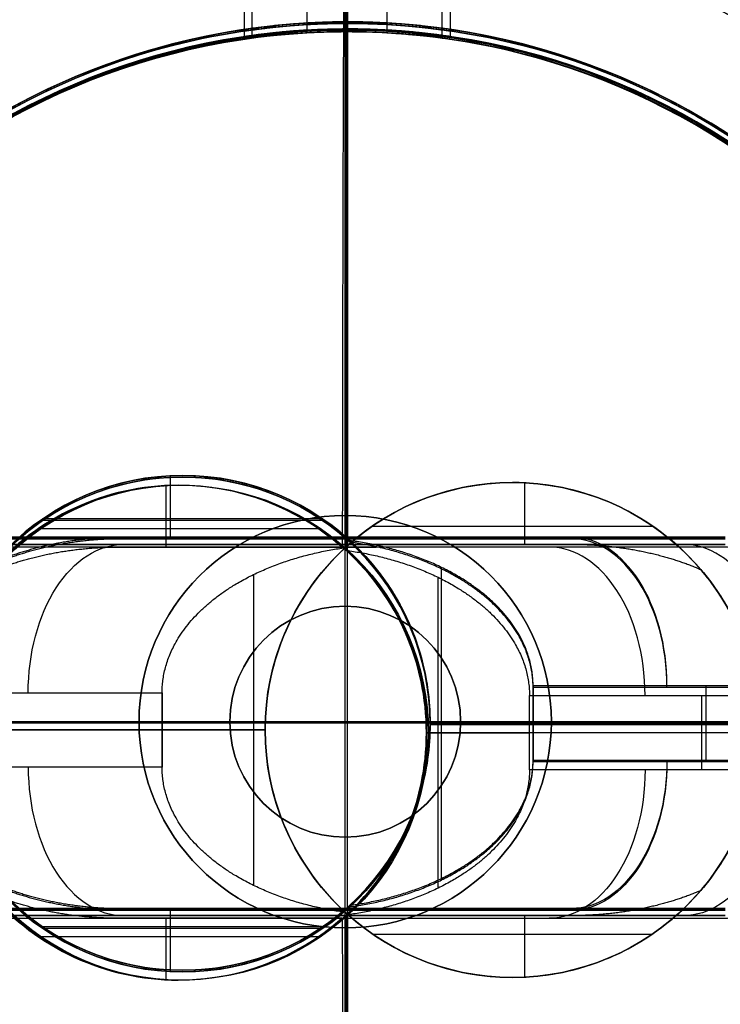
# Model space of a CAD drawing. Header units: millimetres. Extents: x -1634.7 to -1601, y -14.7 to 14.7.
# Tile 4 of 6: x -1621.8 to -1613.3, y -3.3 to 8.6. Entities that reach past the tile are written whole.
import ezdxf

# ---------------------------------------------------------------- set-up
doc = ezdxf.new("R2010")
doc.units = ezdxf.units.MM
for name, color, linetype in [('CABLE', 7, 'Continuous'), ('Capa 01', 7, 'Continuous'), ('Layer 01', 7, 'Continuous'), ('LUZ', 7, 'Continuous'), ('METAL NEGRO', 7, 'Continuous')]:
    doc.layers.add(name, color=color, linetype=linetype)

# ---------------------------------------------------------------- blocks, each defined once
blk = doc.blocks.new('Block 09')
at = {"layer": 'Layer 01'}
for p, q in [((-4434.247, 251.166, 2653.071), (-4434.247, 253.966, 2653.071)), ((-4434.247, 251.166, 2947.258), (-4434.247, 253.966, 2947.258)), ((-4432.847, 252.566, 2653.071), (-4435.647, 252.566, 2653.071)), ((-4435.647, 252.566, 2947.258), (-4432.847, 252.566, 2947.258)), ((-4435.647, 252.566, 2947.258), (-4435.647, 252.566, 2653.071)), ((-4432.847, 252.566, 2947.258), (-4432.847, 252.566, 2653.071))]:
    blk.add_line(p, q, dxfattribs=at)
at = {"layer": 'Layer 01', "extrusion": (0, 0, -1)}
for centre, start, end in [((4434.247, 252.566, -2653.071), 270, 90), ((4434.247, 252.566, -2947.258), 270, 90), ((4434.247, 252.566, -2800.165), 270, 90), ((4434.247, 252.566, -2947.258), 90, 270), ((4434.247, 252.566, -2800.165), 90, 270), ((4434.247, 252.566, -2653.071), 90, 270)]:
    blk.add_arc(centre, 1.4, start, end, dxfattribs=at)
at = {"layer": 'Layer 01'}
for centre, start, end in [((-4434.247, 252.566, 2947.258), 90, 270), ((-4434.247, 252.566, 2653.071), 90, 270), ((-4434.247, 252.566, 2653.071), 270, 90), ((-4434.247, 252.566, 2947.258), 270, 90)]:
    blk.add_arc(centre, 1.4, start, end, dxfattribs=at)
for points in [[(-4434.247, 253.966, 2653.071), (-4434.247, 253.966, 2751.134), (-4434.247, 253.966, 2849.196), (-4434.247, 253.966, 2947.258)], [(-4434.247, 253.966, 2947.258), (-4434.247, 253.966, 2849.196), (-4434.247, 253.966, 2751.134), (-4434.247, 253.966, 2653.071)], [(-4434.247, 251.166, 2947.258), (-4434.247, 251.166, 2849.196), (-4434.247, 251.166, 2751.134), (-4434.247, 251.166, 2653.071)], [(-4434.247, 251.166, 2653.071), (-4434.247, 251.166, 2751.134), (-4434.247, 251.166, 2849.196), (-4434.247, 251.166, 2947.258)]]:
    blk.add_open_spline(points, degree=3, dxfattribs=at)
blk = doc.blocks.new('Block 11')
at = {"layer": 'Layer 01'}
for p, q in [((-4435.468, 260.94, 2649.758), (-4435.468, 263.965, 2649.758)), ((-4434.218, 261.033, 2647.258), (-4434.218, 264.033, 2647.258)), ((-4432.968, 260.94, 2649.758), (-4432.968, 263.965, 2649.758)), ((-4434.218, 254.769, 2652.508), (-4434.218, 261.033, 2652.508)), ((-4436.367, 254.783, 2661.258), (-4436.367, 255.529, 2661.258)), ((-4434.52, 255.006, 2661.258), (-4437.916, 255.006, 2661.258)), ((-4438.799, 254.783, 2662.814), (-4437.563, 254.783, 2661.777)), ((-4437.714, 254.783, 2661.903), (-4430.722, 254.783, 2661.903)), ((-4434.218, 254.783, 2663.786), (-4434.218, 254.783, 2658.97)), ((-4433.08, 250.647, 2658.508), (-4433.08, 254.418, 2658.508)), ((-4429.869, 252.083, 2660.269), (-4429.869, 252.983, 2660.269)), ((-4433.218, 252.533, 2658.508), (-4433.218, 252.533, 2652.508)), ((-4425.718, 252.533, 2652.508), (-4433.218, 252.533, 2652.508)), ((-4433.218, 252.533, 2658.508), (-4431.968, 252.533, 2658.508)), ((-4431.968, 252.533, 2658.508), (-4427.77, 252.533, 2662.031)), ((-4437.714, 250.283, 2661.903), (-4430.722, 250.283, 2661.903)), ((-4436.367, 249.536, 2661.258), (-4436.367, 250.283, 2661.258)), ((-4434.218, 244.033, 2652.508), (-4434.218, 250.297, 2652.508)), ((-4434.218, 250.283, 2658.97), (-4434.218, 250.283, 2663.786)), ((-4434.52, 250.059, 2661.258), (-4437.916, 250.059, 2661.258))]:
    blk.add_line(p, q, dxfattribs=at)
for centre, radius, start, end in [((-4434.218, 252.533, 2647.258), 11.5, 90, 270), ((-4434.218, 252.533, 2652.508), 11.5, 90, 180), ((-4434.218, 252.533, 2649.883), 11.5, 96.2088, 263.7912), ((-4434.218, 252.533, 2652.508), 11.5, 360, 90), ((-4434.218, 252.533, 2647.258), 11.5, 270, 90), ((-4434.218, 252.533, 2649.883), 11.5, 276.2083, 83.7914), ((-4434.218, 252.533, 2647.258), 8.5, 90, 270), ((-4434.218, 252.533, 2647.258), 8.5, 90, 270), ((-4434.218, 252.533, 2647.258), 8.5, 270, 90), ((-4434.218, 252.533, 2647.258), 8.5, 270, 90), ((-4434.218, 252.533, 2649.883), 8.5, 98.4136, 261.5868), ((-4434.218, 252.533, 2649.883), 8.5, 278.4139, 81.5861), ((-4436.218, 252.533, 2652.508), 3, 90, 270), ((-4436.218, 252.533, 2652.508), 3, 90, 270), ((-4436.218, 252.533, 2652.508), 3, 270, 90), ((-4436.218, 252.533, 2652.508), 3, 270, 90), ((-4434.218, 252.533, 2652.508), 11.5, 180, 270), ((-4434.218, 252.533, 2652.508), 11.5, 270, 0)]:
    blk.add_arc(centre, radius, start, end, dxfattribs=at)
at = {"layer": 'Layer 01', "extrusion": (0, 0, -1)}
for centre, radius, start, end in [((4434.218, 252.533, -2652.508), 11.5, 0, 90), ((4434.218, 252.533, -2647.258), 11.5, 270, 90), ((4434.218, 252.533, -2652.508), 11.5, 90, 180), ((4434.218, 252.533, -2647.258), 11.5, 90, 270), ((4434.218, 252.533, -2652.508), 8.5, 270, 90), ((4434.218, 252.533, -2652.508), 8.5, 270, 90), ((4434.218, 252.533, -2652.508), 8.5, 90, 270), ((4434.218, 252.533, -2652.508), 8.5, 90, 270), ((4436.218, 252.533, -2656.883), 3, 270, 90), ((4436.218, 252.533, -2661.258), 3, 40.4593, 90), ((4436.218, 252.533, -2661.258), 3, 40.4593, 90), ((4436.218, 252.533, -2661.258), 3, 90, 131.4096), ((4436.218, 252.533, -2656.883), 3, 90, 270), ((4436.218, 252.533, -2661.258), 3, 90, 131.4096), ((4436.218, 252.533, -2658.508), 3, 132.5155, 227.4845), ((4436.218, 252.533, -2658.508), 3, 132.5155, 227.4845), ((4434.218, 252.533, -2652.508), 11.5, 270, 360), ((4434.218, 252.533, -2652.508), 11.5, 180, 270), ((4436.218, 252.533, -2661.258), 3, 270, 319.5407), ((4436.218, 252.533, -2661.258), 3, 270, 319.5407), ((4436.218, 252.533, -2661.258), 3, 228.5904, 270), ((4436.218, 252.533, -2661.258), 3, 228.5904, 270)]:
    blk.add_arc(centre, radius, start, end, dxfattribs=at)
at = {"layer": 'Layer 01', "extrusion": (0.766044, 0, -0.642788)}
blk.add_arc((252.983, -813.371, -5111.285), 1.8, 270, 0, dxfattribs=at)
at = {"layer": 'Layer 01', "extrusion": (0, 1, 0)}
for centre in [(4434.218, 2652.508, 254.783), (4434.218, 2652.508, 250.283)]:
    blk.add_arc(centre, 11.278, 66.0348, 113.9652, dxfattribs=at)
at = {"layer": 'Layer 01', "extrusion": (0, -1, 0)}
for centre in [(-4434.218, 2652.508, -254.783), (-4434.218, 2652.508, -250.283)]:
    blk.add_arc(centre, 11.278, 66.0348, 113.9652, dxfattribs=at)
at = {"layer": 'Layer 01', "extrusion": (0.766044, 1.98952e-13, 0.642788)}
blk.add_arc((252.983, 4887.15, -1684.107), 1.8, 270, 360, dxfattribs=at)
at = {"layer": 'Layer 01', "extrusion": (-0.766044, 1.98952e-13, 0.642788)}
blk.add_arc((-252.083, -813.371, 5111.285), 1.8, 270, 0, dxfattribs=at)
at = {"layer": 'Layer 01', "extrusion": (-0.766044, 0, -0.642788)}
blk.add_arc((-252.083, 4887.15, 1684.107), 1.8, 270, 0, dxfattribs=at)
at = {"layer": 'Layer 01'}
for points, degree in [([(-4434.218, 264.033, 2651.008), (-4434.218, 261.033, 2651.008)], 1), ([(-4434.218, 261.033, 2648.508), (-4434.218, 264.033, 2648.508)], 1), ([(-4434.218, 264.033, 2648.508), (-4434.218, 261.033, 2648.508)], 1), ([(-4434.218, 261.033, 2651.008), (-4434.218, 264.033, 2651.008)], 1), ([(-4434.218, 261.033, 2651.008), (-4434.218, 261.033, 2652.508)], 1), ([(-4434.218, 261.033, 2647.258), (-4434.218, 261.033, 2648.508)], 1), ([(-4434.218, 261.033, 2648.508), (-4434.218, 261.033, 2647.258)], 1), ([(-4434.218, 261.033, 2652.508), (-4434.218, 261.033, 2651.008)], 1), ([(-4436.218, 255.533, 2652.508), (-4436.218, 255.533, 2661.258)], 1), ([(-4436.218, 255.533, 2661.258), (-4436.218, 255.533, 2652.508)], 1), ([(-4438.799, 254.783, 2662.814), (-4436.945, 254.783, 2661.258)], 1), ([(-4438.799, 254.783, 2662.814), (-4436.945, 254.783, 2661.258)], 1), ([(-4434.234, 254.783, 2661.258), (-4436.945, 254.783, 2661.258)], 1), ([(-4436.945, 254.783, 2661.258), (-4434.234, 254.783, 2661.258)], 1), ([(-4434.234, 254.783, 2658.957), (-4434.234, 254.783, 2658.805), (-4434.221, 254.772, 2658.655), (-4434.191, 254.744, 2658.508)], 3), ([(-4434.234, 254.783, 2661.258), (-4434.234, 254.783, 2658.957)], 1), ([(-4434.234, 254.783, 2658.957), (-4429.637, 254.783, 2662.814)], 1), ([(-4434.234, 254.783, 2661.258), (-4434.234, 254.783, 2658.957)], 1), ([(-4434.234, 254.783, 2658.957), (-4429.637, 254.783, 2662.814)], 1), ([(-4434.191, 254.744, 2658.508), (-4434.221, 254.772, 2658.655), (-4434.234, 254.783, 2658.805), (-4434.234, 254.783, 2658.957)], 3), ([(-4427.777, 252.983, 2662.025), (-4431.968, 252.983, 2658.508)], 1), ([(-4431.968, 252.983, 2658.508), (-4431.968, 252.083, 2658.508)], 1), ([(-4431.968, 252.083, 2658.508), (-4431.968, 252.983, 2658.508)], 1), ([(-4427.777, 252.983, 2662.025), (-4431.968, 252.983, 2658.508)], 1), ([(-4431.968, 252.083, 2658.508), (-4427.777, 252.083, 2662.025)], 1), ([(-4431.968, 252.083, 2658.508), (-4427.777, 252.083, 2662.025)], 1), ([(-4436.945, 250.283, 2661.258), (-4438.799, 250.283, 2662.814)], 1), ([(-4436.945, 250.283, 2661.258), (-4438.799, 250.283, 2662.814)], 1), ([(-4436.945, 250.283, 2661.258), (-4434.234, 250.283, 2661.258)], 1), ([(-4434.234, 250.283, 2661.258), (-4436.945, 250.283, 2661.258)], 1), ([(-4434.191, 250.321, 2658.508), (-4434.221, 250.294, 2658.655), (-4434.234, 250.283, 2658.805), (-4434.234, 250.283, 2658.957)], 3), ([(-4434.234, 250.283, 2658.957), (-4434.234, 250.283, 2658.805), (-4434.221, 250.294, 2658.655), (-4434.191, 250.321, 2658.508)], 3), ([(-4434.234, 250.283, 2658.957), (-4434.234, 250.283, 2661.258)], 1), ([(-4429.637, 250.283, 2662.814), (-4434.234, 250.283, 2658.957)], 1), ([(-4434.234, 250.283, 2658.957), (-4434.234, 250.283, 2661.258)], 1), ([(-4429.637, 250.283, 2662.814), (-4434.234, 250.283, 2658.957)], 1), ([(-4436.218, 249.533, 2661.258), (-4436.218, 249.533, 2652.508)], 1), ([(-4436.218, 249.533, 2652.508), (-4436.218, 249.533, 2661.258)], 1)]:
    blk.add_open_spline(points, degree=degree, dxfattribs=at)
for points, weights, degree in [([(-4434.218, 264.033, 2652.508), (-4434.218, 264.033, 2661.941), (-4434.218, 254.783, 2663.786)], [1, 0.746414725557, 0.931934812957], 2), ([(-4436.945, 254.783, 2661.258), (-4437.503, 254.783, 2661.258), (-4438.037, 254.679, 2661.258), (-4438.501, 254.479, 2661.258)], [1, 0.971301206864, 0.971301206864, 1], 3), ([(-4436.945, 254.783, 2661.258), (-4437.503, 254.783, 2661.258), (-4438.037, 254.679, 2661.258), (-4438.501, 254.479, 2661.258)], [1, 0.971301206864, 0.971301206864, 1], 3), ([(-4431.968, 252.983, 2658.508), (-4431.968, 253.871, 2658.508), (-4432.839, 254.561, 2658.508), (-4434.191, 254.744, 2658.508)], [1, 0.851082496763, 0.851082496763, 1], 3), ([(-4431.968, 252.983, 2658.508), (-4431.968, 253.871, 2658.508), (-4432.839, 254.561, 2658.508), (-4434.191, 254.744, 2658.508)], [1, 0.851082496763, 0.851082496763, 1], 3), ([(-4434.191, 250.321, 2658.508), (-4432.839, 250.505, 2658.508), (-4431.968, 251.195, 2658.508), (-4431.968, 252.083, 2658.508)], [1, 0.851082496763, 0.851082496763, 1], 3), ([(-4434.191, 250.321, 2658.508), (-4432.839, 250.505, 2658.508), (-4431.968, 251.195, 2658.508), (-4431.968, 252.083, 2658.508)], [1, 0.851082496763, 0.851082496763, 1], 3), ([(-4438.501, 250.586, 2661.258), (-4438.037, 250.387, 2661.258), (-4437.503, 250.283, 2661.258), (-4436.945, 250.283, 2661.258)], [1, 0.971301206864, 0.971301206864, 1], 3), ([(-4438.501, 250.586, 2661.258), (-4438.037, 250.387, 2661.258), (-4437.503, 250.283, 2661.258), (-4436.945, 250.283, 2661.258)], [1, 0.971301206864, 0.971301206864, 1], 3), ([(-4434.218, 250.283, 2663.786), (-4434.218, 241.033, 2661.941), (-4434.218, 241.033, 2652.508)], [0.931934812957, 0.746414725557, 1], 2)]:
    blk.add_rational_spline(points, weights, degree=degree, dxfattribs=at)
for points, knots in [([(-4434.218, 261.033, 2651.008), (-4434.3, 261.033, 2651.008), (-4434.383, 261.032, 2651), (-4434.543, 261.027, 2650.968), (-4434.621, 261.024, 2650.944), (-4434.848, 261.011, 2650.85), (-4434.986, 260.999, 2650.759), (-4435.219, 260.974, 2650.526), (-4435.31, 260.963, 2650.388), (-4435.404, 260.95, 2650.161), (-4435.428, 260.946, 2650.083), (-4435.46, 260.942, 2649.922), (-4435.468, 260.94, 2649.839), (-4435.468, 260.94, 2649.595), (-4435.435, 260.945, 2649.43), (-4435.311, 260.962, 2649.129), (-4435.217, 260.975, 2648.99), (-4434.987, 260.999, 2648.759), (-4434.849, 261.011, 2648.667), (-4434.546, 261.028, 2648.541), (-4434.384, 261.033, 2648.508), (-4434.218, 261.033, 2648.508)], [-3.952953, -3.952953, -3.952953, -3.952953, -3.705894, -3.705894, -3.458834, -3.458834, -2.964715, -2.964715, -2.470596, -2.470596, -2.223536, -2.223536, -1.976477, -1.976477, -1.482358, -1.482358, -0.988238, -0.988238, -0.494119, -0.494119, 0, 0, 0, 0]), ([(-4434.218, 261.033, 2648.508), (-4434.384, 261.033, 2648.508), (-4434.546, 261.028, 2648.541), (-4434.849, 261.011, 2648.667), (-4434.987, 260.999, 2648.759), (-4435.217, 260.975, 2648.99), (-4435.311, 260.962, 2649.129), (-4435.435, 260.945, 2649.43), (-4435.468, 260.94, 2649.595), (-4435.468, 260.94, 2649.839), (-4435.46, 260.942, 2649.922), (-4435.428, 260.946, 2650.083), (-4435.404, 260.95, 2650.161), (-4435.31, 260.963, 2650.388), (-4435.219, 260.974, 2650.526), (-4434.986, 260.999, 2650.759), (-4434.848, 261.011, 2650.85), (-4434.621, 261.024, 2650.944), (-4434.543, 261.027, 2650.968), (-4434.383, 261.032, 2651), (-4434.3, 261.033, 2651.008), (-4434.218, 261.033, 2651.008)], [-3.952953, -3.952953, -3.952953, -3.952953, -3.458834, -3.458834, -2.964715, -2.964715, -2.470596, -2.470596, -1.976477, -1.976477, -1.729417, -1.729417, -1.482358, -1.482358, -0.988238, -0.988238, -0.494119, -0.494119, -0.24706, -0.24706, 0, 0, 0, 0]), ([(-4434.218, 261.033, 2651.008), (-4434.055, 261.033, 2651.008), (-4433.89, 261.028, 2650.975), (-4433.589, 261.011, 2650.851), (-4433.45, 260.999, 2650.758), (-4433.277, 260.981, 2650.585), (-4433.225, 260.975, 2650.521), (-4433.134, 260.963, 2650.385), (-4433.095, 260.958, 2650.314), (-4433.001, 260.945, 2650.087), (-4432.968, 260.94, 2649.924), (-4432.968, 260.94, 2649.594), (-4433.001, 260.945, 2649.431), (-4433.126, 260.962, 2649.129), (-4433.219, 260.975, 2648.99), (-4433.449, 260.999, 2648.76), (-4433.588, 261.011, 2648.667), (-4433.889, 261.028, 2648.542), (-4434.053, 261.033, 2648.508), (-4434.218, 261.033, 2648.508)], [-3.955346, -3.955346, -3.955346, -3.955346, -3.460928, -3.460928, -2.96651, -2.96651, -2.719301, -2.719301, -2.472092, -2.472092, -1.977673, -1.977673, -1.483255, -1.483255, -0.988837, -0.988837, -0.494418, -0.494418, 0, 0, 0, 0]), ([(-4434.218, 261.033, 2648.508), (-4434.053, 261.033, 2648.508), (-4433.889, 261.028, 2648.542), (-4433.588, 261.011, 2648.667), (-4433.449, 260.999, 2648.76), (-4433.219, 260.975, 2648.99), (-4433.126, 260.962, 2649.129), (-4433.001, 260.945, 2649.431), (-4432.968, 260.94, 2649.594), (-4432.968, 260.94, 2649.924), (-4433.001, 260.945, 2650.087), (-4433.095, 260.958, 2650.314), (-4433.134, 260.963, 2650.385), (-4433.225, 260.975, 2650.521), (-4433.277, 260.981, 2650.585), (-4433.45, 260.999, 2650.758), (-4433.589, 261.011, 2650.851), (-4433.89, 261.028, 2650.975), (-4434.055, 261.033, 2651.008), (-4434.218, 261.033, 2651.008)], [-3.955346, -3.955346, -3.955346, -3.955346, -3.460928, -3.460928, -2.96651, -2.96651, -2.472092, -2.472092, -1.977673, -1.977673, -1.483255, -1.483255, -1.236046, -1.236046, -0.988837, -0.988837, -0.494418, -0.494418, 0, 0, 0, 0]), ([(-4439.184, 252.983, 2660.787), (-4439.162, 253.13, 2660.769), (-4439.129, 253.276, 2660.764), (-4439.041, 253.558, 2660.783), (-4438.987, 253.697, 2660.806), (-4438.863, 253.956, 2660.882), (-4438.792, 254.079, 2660.935), (-4438.647, 254.299, 2661.072), (-4438.572, 254.396, 2661.155), (-4438.501, 254.479, 2661.258)], [-1.791233, -1.791233, -1.791233, -1.791233, -1.343424, -1.343424, -0.895616, -0.895616, -0.447808, -0.447808, 0, 0, 0, 0]), ([(-4438.501, 254.479, 2661.258), (-4438.572, 254.396, 2661.155), (-4438.647, 254.299, 2661.072), (-4438.792, 254.079, 2660.935), (-4438.863, 253.956, 2660.882), (-4438.987, 253.697, 2660.806), (-4439.041, 253.558, 2660.783), (-4439.129, 253.276, 2660.764), (-4439.162, 253.13, 2660.769), (-4439.184, 252.983, 2660.787)], [-1.791233, -1.791233, -1.791233, -1.791233, -1.343424, -1.343424, -0.895616, -0.895616, -0.447808, -0.447808, 0, 0, 0, 0]), ([(-4438.501, 250.586, 2661.258), (-4438.572, 250.669, 2661.155), (-4438.647, 250.767, 2661.072), (-4438.793, 250.987, 2660.934), (-4438.863, 251.11, 2660.881), (-4438.987, 251.368, 2660.806), (-4439.042, 251.508, 2660.783), (-4439.129, 251.791, 2660.764), (-4439.162, 251.935, 2660.769), (-4439.184, 252.083, 2660.787)], [-1.791242, -1.791242, -1.791242, -1.791242, -1.343432, -1.343432, -0.895621, -0.895621, -0.447811, -0.447811, 0, 0, 0, 0]), ([(-4439.184, 252.083, 2660.787), (-4439.162, 251.935, 2660.769), (-4439.129, 251.791, 2660.764), (-4439.042, 251.508, 2660.783), (-4438.987, 251.368, 2660.806), (-4438.863, 251.11, 2660.881), (-4438.793, 250.987, 2660.934), (-4438.647, 250.767, 2661.072), (-4438.572, 250.669, 2661.155), (-4438.501, 250.586, 2661.258)], [-1.791242, -1.791242, -1.791242, -1.791242, -1.343432, -1.343432, -0.895621, -0.895621, -0.447811, -0.447811, 0, 0, 0, 0])]:
    blk.add_open_spline(points, degree=3, knots=knots, dxfattribs=at)

msp = doc.modelspace()

# ---------------------------------------------------------------- linework, layer by layer
at = {"layer": 'Capa 01'}
for p, q in [((-1617.894, 2.633, 908), (-1617.894, 2.633, 900)), ((-1617.894, -2.367, 908), (-1617.894, -2.367, 900))]:
    msp.add_line(p, q, dxfattribs=at)
at = {"layer": 'Capa 01', "extrusion": (0, 0, -1)}
for centre, start, end in [((1617.894, 0.133, -908), 0, 180), ((1617.894, 0.133, -904), 0, 180), ((1617.894, 0.133, -904), 180, 0)]:
    msp.add_arc(centre, 2.5, start, end, dxfattribs=at)
at = {"layer": 'Capa 01'}
for centre, start, end in [((-1617.894, 0.133, 900), 0, 180), ((-1617.894, 0.133, 908), 180, 0), ((-1617.894, 0.133, 900), 180, 0)]:
    msp.add_arc(centre, 2.5, start, end, dxfattribs=at)
for points in [[(-1620.394, 0.133, 900), (-1620.394, 0.133, 908)], [(-1615.394, 0.133, 908), (-1615.394, 0.133, 900)]]:
    msp.add_open_spline(points, degree=1, dxfattribs=at)
at = {"layer": 'Layer 01'}
for p, q in [((-1617.894, -9.617, 910), (-1617.894, 9.883, 910)), ((-1617.894, -9.617, 908), (-1617.894, 9.883, 908)), ((-1608.144, 0.133, 910), (-1627.644, 0.133, 910)), ((-1608.144, 0.133, 908), (-1627.644, 0.133, 908))]:
    msp.add_line(p, q, dxfattribs=at)
msp.add_circle((-1617.894, 0.133, 910), 9.75, dxfattribs=at)
for points in [[(-1608.144, 0.133, 910), (-1608.144, -9.617, 910), (-1617.894, -9.617, 910), (-1627.644, -9.617, 910), (-1627.644, 0.133, 910), (-1627.644, 9.883, 910), (-1617.894, 9.883, 910), (-1608.144, 9.883, 910), (-1608.144, 0.133, 910)], [(-1608.144, 0.133, 908), (-1608.144, -9.617, 908), (-1617.894, -9.617, 908), (-1627.644, -9.617, 908), (-1627.644, 0.133, 908), (-1627.644, 9.883, 908), (-1617.894, 9.883, 908), (-1608.144, 9.883, 908), (-1608.144, 0.133, 908)], [(-1608.144, 0.133, 909), (-1608.144, -9.617, 909), (-1617.894, -9.617, 909), (-1627.644, -9.617, 909), (-1627.644, 0.133, 909), (-1627.644, 9.883, 909), (-1617.894, 9.883, 909), (-1608.144, 9.883, 909), (-1608.144, 0.133, 909)]]:
    msp.add_rational_spline(points, [1, 0.707106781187, 1, 0.707106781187, 1, 0.707106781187, 1, 0.707106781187, 1], degree=2, knots=[-61.261057, -61.261057, -61.261057, -45.945793, -45.945793, -30.630528, -30.630528, -15.315264, -15.315264, 0, 0, 0], dxfattribs=at)
at = {"layer": 'LUZ'}
for p, q in [((-1617.865, 8.519, -1674.871), (-1617.865, 12.34, -1674.871)), ((-1617.865, 8.519, -1074.871), (-1617.865, 12.34, -1074.871)), ((-1617.865, 8.5), (-1617.865, 12.321)), ((-1617.865, 8.5, 600), (-1617.865, 12.321, 600)), ((-1617.865, 8.5, -938.535), (-1617.865, 12.321, -938.535)), ((-1617.865, 8.5, -338.535), (-1617.865, 12.321, -338.535))]:
    msp.add_line(p, q, dxfattribs=at)
for centre, start, end in [((-1617.865, 0.019, -1674.871), 90, 270), ((-1617.865, 0), 90, 270), ((-1617.865, 0, -938.535), 90, 270), ((-1617.865, 0.019, -1674.871), 270, 90), ((-1617.865, 0), 270, 90), ((-1617.865, 0, -938.535), 270, 90)]:
    msp.add_arc(centre, 8.5, start, end, dxfattribs=at)
at = {"layer": 'LUZ', "extrusion": (0, 0, -1)}
for centre, start, end in [((1617.865, 0.019, 1074.871), 270, 90), ((1617.865, 0.019, 1374.871), 270, 90), ((1617.865, 0, -600), 270, 90), ((1617.865, 0, -300), 270, 90), ((1617.865, 0, 338.535), 270, 90), ((1617.865, 0, 638.535), 270, 90), ((1617.865, 0.019, 1074.871), 90, 270), ((1617.865, 0.019, 1374.871), 90, 270), ((1617.865, 0, -600), 90, 270), ((1617.865, 0, -300), 90, 270), ((1617.865, 0, 338.535), 90, 270), ((1617.865, 0, 638.535), 90, 270)]:
    msp.add_arc(centre, 8.5, start, end, dxfattribs=at)
at = {"layer": 'LUZ'}
for points in [[(-1617.865, 8.519, -1674.871), (-1617.865, 8.519, -1074.871)], [(-1617.865, 8.5), (-1617.865, 8.5, 600)], [(-1617.865, 8.5, -938.535), (-1617.865, 8.5, -338.535)]]:
    msp.add_open_spline(points, degree=1, dxfattribs=at)
at = {"layer": 'METAL NEGRO'}
for p, q in [((-1617.865, 8.619, -1674.722), (-1617.865, 11.619, -1674.722)), ((-1619.115, 8.527, -1677.222), (-1619.115, 11.551, -1677.222)), ((-1618.361, 11.49, -1.349), (-1618.361, 8.486, -1.349)), ((-1617.865, 11.5), (-1617.865, 8.5)), ((-1617.388, 11.49, -3.651), (-1617.388, 8.486, -3.651)), ((-1616.615, 8.527, -1677.222), (-1616.615, 11.551, -1677.222)), ((-1619.026, 11.442, -2.987), (-1619.026, 8.422, -2.987)), ((-1616.723, 11.442, -2.013), (-1616.723, 8.422, -2.013)), ((-1617.865, -8.381, -1679.972), (-1617.865, 8.619, -1679.972)), ((-1617.885, 8.5, -5.25), (-1617.885, 2.236, -5.25)), ((-1620.069, 2.996, -13.992), (-1620.069, 2.25, -13.992)), ((-1618.222, 2.473, -13.999), (-1621.617, 2.473, -13.986)), ((-1615.604, 2.25, -13.662), (-1621.204, 2.25, -16.028)), ((-1618.584, 2.25, -13.997), (-1617.517, 2.25, -16.522)), ((-1616.77, 1.886, -11.254), (-1616.77, -1.886, -11.254)), ((-1613.567, -0.45, -13.028), (-1613.567, 0.45, -13.028)), ((-1626.365, 0.119, -1679.972), (-1609.365, 0.119, -1679.972)), ((-1616.885, 0, -5.254), (-1616.909, 0, -11.254)), ((-1616.909, 0, -11.254), (-1615.659, 0, -11.259)), ((-1609.386, 0, -5.283), (-1616.885, 0, -5.254)), ((-1611.475, 0, -14.797), (-1615.659, 0, -11.259)), ((-1621.204, -2.25, -16.028), (-1615.604, -2.25, -13.662)), ((-1620.069, -2.25, -13.992), (-1620.069, -2.996, -13.992)), ((-1618.584, -2.25, -13.997), (-1617.517, -2.25, -16.522)), ((-1617.885, -2.236, -5.25), (-1617.885, -8.5, -5.25)), ((-1618.222, -2.473, -13.999), (-1621.617, -2.473, -13.986))]:
    msp.add_line(p, q, dxfattribs=at)
at = {"layer": 'METAL NEGRO', "extrusion": (0, 0, -1)}
for centre, radius, start, end in [((1617.865, 0.119, 1679.972), 11.5, 0, 90), ((1617.865, 0.119, 1674.722), 11.5, 90, 270), ((1617.865, 0.119, 1677.347), 11.5, 276.2088, 83.7912), ((1617.865, 0.119, 1677.347), 11.5, 96.2083, 263.7914), ((1617.865, 0.119, 1674.722), 8.5, 270, 90), ((1617.865, 0.119, 1674.722), 8.5, 90, 270), ((1617.865, 0.119, 1677.347), 8.5, 278.4139, 81.5861), ((1617.865, 0.119, 1677.347), 8.5, 98.4132, 261.5864), ((1617.865, 0.119, 1679.972), 11.5, 270, 0)]:
    msp.add_arc(centre, radius, start, end, dxfattribs=at)
at = {"layer": 'METAL NEGRO'}
for centre, radius, start, end in [((-1617.865, 0.119, -1674.722), 11.5, 90, 270), ((-1617.865, 0.119, -1679.972), 11.5, 0, 90), ((-1617.865, 0.119, -1679.972), 8.5, 90, 270), ((-1617.865, 0.119, -1679.972), 8.5, 270, 90), ((-1617.865, 0.119, -1679.972), 11.5, 270, 0)]:
    msp.add_arc(centre, radius, start, end, dxfattribs=at)
at = {"layer": 'METAL NEGRO', "extrusion": (0.00389, -7.06101e-13, 0.999992)}
msp.add_arc((-1617.853, 0, -11.544), 11.5, 90, 180, dxfattribs=at)
at = {"layer": 'METAL NEGRO', "extrusion": (-0.00389, 0, -0.999992)}
for centre, radius, start, end in [((1617.853, 0, 6.294), 11.5, 270, 90), ((1617.853, 0, 6.294), 11.5, 90, 270), ((1617.853, 0, 6.294), 8.5, 270, 90), ((1617.853, 0, 6.294), 8.5, 90, 270), ((1619.853, 0, 15.888), 3, 270, 90), ((1619.853, 0, 11.544), 3, 270, 90), ((1619.853, 0, 11.544), 3, 90, 270)]:
    msp.add_arc(centre, radius, start, end, dxfattribs=at)
at = {"layer": 'METAL NEGRO', "extrusion": (-0.00389, 3.37517e-13, -0.999992)}
msp.add_arc((1617.853, 0, 11.544), 11.5, 90, 180, dxfattribs=at)
at = {"layer": 'METAL NEGRO', "extrusion": (0.00389, -5.68434e-14, 0.999992)}
msp.add_arc((-1617.853, 0, -8.919), 11.5, 96.2088, 263.7912, dxfattribs=at)
at = {"layer": 'METAL NEGRO', "extrusion": (0.00389, 0, 0.999992)}
for centre, radius, start, end in [((-1617.853, 0, -8.919), 11.5, 276.2083, 83.7914), ((-1617.853, 0, -11.544), 8.5, 90, 270), ((-1617.853, 0, -11.544), 8.5, 270, 90), ((-1617.853, 0, -8.919), 8.5, 98.4136, 261.5868), ((-1617.853, 0, -8.919), 8.5, 278.4139, 81.5861)]:
    msp.add_arc(centre, radius, start, end, dxfattribs=at)
at = {"layer": 'METAL NEGRO', "extrusion": (0.00389, -6.57358e-12, 0.999992)}
msp.add_arc((-1619.853, 0, -20.294), 3, 90, 139.5407, dxfattribs=at)
at = {"layer": 'METAL NEGRO', "extrusion": (0.00389, -6.5267e-12, 0.999992)}
msp.add_arc((-1619.853, 0, -20.294), 3, 48.5904, 90, dxfattribs=at)
at = {"layer": 'METAL NEGRO', "extrusion": (-0.00389, 1.7053e-13, -0.999992)}
msp.add_arc((1619.853, 0, 15.735), 3, 90, 270, dxfattribs=at)
at = {"layer": 'METAL NEGRO', "extrusion": (0, 1, 0)}
msp.add_arc((1617.885, -5.25, 2.25), 11.278, 246.2577, 294.1881, dxfattribs=at)
at = {"layer": 'METAL NEGRO', "extrusion": (0.00389, 2.86056e-14, 0.999992)}
msp.add_arc((-1619.853, 0, -17.544), 3, 312.5155, 47.4845, dxfattribs=at)
at = {"layer": 'METAL NEGRO', "extrusion": (-0.763538, 0, 0.645763)}
msp.add_arc((-0.45, -1053.729, 1224.511), 1.8, 90, 180, dxfattribs=at)
at = {"layer": 'METAL NEGRO', "extrusion": (0.00389, 8.29646e-13, 0.999992)}
msp.add_arc((-1617.853, 0, -11.544), 11.5, 180, 270, dxfattribs=at)
at = {"layer": 'METAL NEGRO', "extrusion": (0, -1, 0)}
for centre, radius, start, end in [((-1617.865, -1679.972, -0.119), 11.5, 180, 270), ((-1617.865, -1679.972, -0.119), 11.5, 270, 360), ((-1617.885, -5.25, 2.25), 11.278, 245.8119, 293.7423)]:
    msp.add_arc(centre, radius, start, end, dxfattribs=at)
at = {"layer": 'METAL NEGRO', "extrusion": (-0.00389, -2.28854e-13, -0.999992)}
msp.add_arc((1617.853, 0, 11.544), 11.5, 180, 270, dxfattribs=at)
at = {"layer": 'METAL NEGRO', "extrusion": (0.763538, -1.13687e-13, -0.645763)}
msp.add_arc((-0.45, -1053.729, -1224.511), 1.8, 90, 180, dxfattribs=at)
at = {"layer": 'METAL NEGRO', "extrusion": (0.00389, 2.30209e-12, 0.999992)}
msp.add_arc((-1619.853, 0, -20.294), 3, 220.4593, 270, dxfattribs=at)
at = {"layer": 'METAL NEGRO', "extrusion": (0.00389, 1.56946e-11, 0.999992)}
msp.add_arc((-1619.853, 0, -20.294), 3, 270, 311.4096, dxfattribs=at)
at = {"layer": 'METAL NEGRO'}
for points, degree in [([(-1617.865, 11.619, -1678.472), (-1617.865, 8.619, -1678.472)], 1), ([(-1617.865, 8.619, -1675.972), (-1617.865, 11.619, -1675.972)], 1), ([(-1617.88, 8.5, -3.75), (-1617.88, 11.5, -3.75)], 1), ([(-1617.87, 11.5, -1.25), (-1617.87, 8.5, -1.25)], 1), ([(-1617.865, 8.619, -1678.472), (-1617.865, 8.619, -1679.972)], 1), ([(-1617.865, 8.619, -1674.722), (-1617.865, 8.619, -1675.972)], 1), ([(-1617.885, 8.5, -5.25), (-1617.88, 8.5, -3.75)], 1), ([(-1617.87, 8.5, -1.25), (-1617.865, 8.5)], 1), ([(-1619.919, 3, -13.992), (-1619.885, 3, -5.242)], 1), ([(-1620.646, 2.25, -13.989), (-1622.506, 2.25, -15.538)], 1), ([(-1620.646, 2.25, -13.989), (-1617.935, 2.25, -14)], 1), ([(-1617.926, 2.25, -11.698), (-1617.935, 2.25, -14)], 1), ([(-1617.881, 2.211, -11.25), (-1617.912, 2.239, -11.397), (-1617.926, 2.25, -11.546), (-1617.926, 2.25, -11.698)], 3), ([(-1613.345, 2.25, -15.573), (-1617.926, 2.25, -11.698)], 1), ([(-1615.659, -0.45, -11.259), (-1615.659, 0.45, -11.259)], 1), ([(-1615.659, 0.45, -11.259), (-1611.482, 0.45, -14.791)], 1), ([(-1611.482, -0.45, -14.791), (-1615.659, -0.45, -11.259)], 1), ([(-1622.506, -2.25, -15.538), (-1620.646, -2.25, -13.989)], 1), ([(-1617.935, -2.25, -14), (-1620.646, -2.25, -13.989)], 1), ([(-1617.935, -2.25, -14), (-1617.926, -2.25, -11.698)], 1), ([(-1617.926, -2.25, -11.698), (-1617.926, -2.25, -11.546), (-1617.912, -2.239, -11.397), (-1617.881, -2.211, -11.25)], 3), ([(-1617.926, -2.25, -11.698), (-1613.345, -2.25, -15.573)], 1), ([(-1619.885, -3, -5.242), (-1619.919, -3, -13.992)], 1)]:
    msp.add_open_spline(points, degree=degree, dxfattribs=at)
for points, weights, degree in [([(-1617.865, 0.119, -1691.472), (-1617.865, 11.619, -1691.472), (-1617.865, 11.619, -1679.972)], [1, 0.707106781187, 1], 2), ([(-1617.885, 11.5, -5.25), (-1617.922, 11.5, -14.682), (-1617.929, 2.25, -16.528)], [1, 0.746414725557, 0.931934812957], 2), ([(-1617.885, 11.5, -5.25), (-1606.386, 11.5, -5.295), (-1606.386, 0, -5.295)], [1, 0.707106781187, 1], 2), ([(-1622.202, 1.947, -13.983), (-1621.738, 2.146, -13.985), (-1621.204, 2.25, -13.987), (-1620.646, 2.25, -13.989)], [1, 0.971301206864, 0.971301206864, 1], 3), ([(-1617.881, 2.211, -11.25), (-1616.529, 2.028, -11.255), (-1615.659, 1.338, -11.259), (-1615.659, 0.45, -11.259)], [1, 0.851082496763, 0.851082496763, 1], 3), ([(-1619.023, 0.119, -1691.414), (-1629.365, 0.119, -1690.367), (-1629.365, 0.119, -1679.972)], [0.961896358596, 0.727591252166, 1], 2), ([(-1606.386, 0, -5.295), (-1606.386, -11.5, -5.295), (-1617.885, -11.5, -5.25)], [1, 0.707106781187, 1], 2), ([(-1617.865, -11.381, -1679.972), (-1617.865, -11.381, -1691.472), (-1617.865, 0.119, -1691.472)], [1, 0.707106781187, 1], 2), ([(-1615.659, -0.45, -11.259), (-1615.659, -1.338, -11.259), (-1616.529, -2.028, -11.255), (-1617.881, -2.211, -11.25)], [1, 0.851082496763, 0.851082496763, 1], 3), ([(-1620.646, -2.25, -13.989), (-1621.204, -2.25, -13.987), (-1621.738, -2.146, -13.985), (-1622.202, -1.947, -13.983)], [1, 0.971301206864, 0.971301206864, 1], 3), ([(-1617.929, -2.25, -16.528), (-1617.922, -11.5, -14.682), (-1617.885, -11.5, -5.25)], [0.931934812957, 0.746414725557, 1], 2)]:
    msp.add_rational_spline(points, weights, degree=degree, dxfattribs=at)
for points, knots in [([(-1617.865, 8.619, -1678.472), (-1618.03, 8.619, -1678.472), (-1618.195, 8.614, -1678.439), (-1618.495, 8.597, -1678.314), (-1618.635, 8.585, -1678.221), (-1618.865, 8.561, -1677.99), (-1618.957, 8.549, -1677.852), (-1619.083, 8.532, -1677.549), (-1619.115, 8.527, -1677.387), (-1619.115, 8.527, -1677.056), (-1619.082, 8.532, -1676.894), (-1618.988, 8.545, -1676.667), (-1618.949, 8.55, -1676.595), (-1618.859, 8.561, -1676.46), (-1618.806, 8.567, -1676.395), (-1618.633, 8.585, -1676.223), (-1618.494, 8.597, -1676.13), (-1618.193, 8.614, -1676.005), (-1618.028, 8.619, -1675.972), (-1617.865, 8.619, -1675.972)], [0, 0, 0, 0, 0.494418, 0.494418, 0.988837, 0.988837, 1.483255, 1.483255, 1.977673, 1.977673, 2.472092, 2.472092, 2.719301, 2.719301, 2.96651, 2.96651, 3.460928, 3.460928, 3.955346, 3.955346, 3.955346, 3.955346]), ([(-1617.865, 8.619, -1678.472), (-1617.7, 8.619, -1678.472), (-1617.537, 8.614, -1678.44), (-1617.235, 8.597, -1678.314), (-1617.096, 8.585, -1678.221), (-1616.866, 8.561, -1677.991), (-1616.773, 8.549, -1677.851), (-1616.648, 8.532, -1677.551), (-1616.615, 8.527, -1677.386), (-1616.615, 8.527, -1677.141), (-1616.623, 8.528, -1677.058), (-1616.655, 8.533, -1676.898), (-1616.679, 8.536, -1676.82), (-1616.773, 8.549, -1676.593), (-1616.865, 8.561, -1676.455), (-1617.098, 8.585, -1676.222), (-1617.235, 8.597, -1676.13), (-1617.462, 8.61, -1676.036), (-1617.54, 8.613, -1676.012), (-1617.7, 8.618, -1675.98), (-1617.783, 8.619, -1675.972), (-1617.865, 8.619, -1675.972)], [-3.952953, -3.952953, -3.952953, -3.952953, -3.458834, -3.458834, -2.964715, -2.964715, -2.470596, -2.470596, -1.976477, -1.976477, -1.729417, -1.729417, -1.482358, -1.482358, -0.988238, -0.988238, -0.494119, -0.494119, -0.24706, -0.24706, 0, 0, 0, 0]), ([(-1617.87, 8.5, -1.25), (-1618.035, 8.5, -1.249), (-1618.198, 8.495, -1.281), (-1618.501, 8.478, -1.406), (-1618.64, 8.466, -1.498), (-1618.871, 8.442, -1.728), (-1618.965, 8.43, -1.867), (-1619.09, 8.413, -2.167), (-1619.124, 8.408, -2.331), (-1619.125, 8.408, -2.576), (-1619.117, 8.409, -2.659), (-1619.086, 8.413, -2.82), (-1619.063, 8.417, -2.898), (-1618.969, 8.43, -3.125), (-1618.878, 8.442, -3.263), (-1618.646, 8.466, -3.497), (-1618.509, 8.478, -3.59), (-1618.282, 8.491, -3.685), (-1618.204, 8.494, -3.708), (-1618.044, 8.499, -3.741), (-1617.961, 8.5, -3.75), (-1617.88, 8.5, -3.75)], [-3.952953, -3.952953, -3.952953, -3.952953, -3.458834, -3.458834, -2.964715, -2.964715, -2.470596, -2.470596, -1.976477, -1.976477, -1.729417, -1.729417, -1.482358, -1.482358, -0.988238, -0.988238, -0.494119, -0.494119, -0.24706, -0.24706, 0, 0, 0, 0]), ([(-1617.87, 8.5, -1.25), (-1617.705, 8.5, -1.251), (-1617.54, 8.495, -1.285), (-1617.24, 8.478, -1.411), (-1617.101, 8.466, -1.505), (-1616.872, 8.442, -1.736), (-1616.78, 8.43, -1.875), (-1616.656, 8.413, -2.178), (-1616.624, 8.408, -2.34), (-1616.626, 8.408, -2.671), (-1616.659, 8.413, -2.833), (-1616.754, 8.426, -3.06), (-1616.793, 8.431, -3.131), (-1616.884, 8.442, -3.267), (-1616.937, 8.448, -3.331), (-1617.111, 8.466, -3.503), (-1617.25, 8.478, -3.595), (-1617.552, 8.495, -3.718), (-1617.716, 8.5, -3.751), (-1617.88, 8.5, -3.75)], [0, 0, 0, 0, 0.494418, 0.494418, 0.988837, 0.988837, 1.483255, 1.483255, 1.977673, 1.977673, 2.472092, 2.472092, 2.719301, 2.719301, 2.96651, 2.96651, 3.460928, 3.460928, 3.955346, 3.955346, 3.955346, 3.955346]), ([(-1611.482, 0.45, -14.791), (-1611.486, 0.576, -14.788), (-1611.503, 0.702, -14.791), (-1611.561, 0.944, -14.809), (-1611.602, 1.06, -14.824), (-1611.706, 1.285, -14.864), (-1611.769, 1.391, -14.89), (-1611.912, 1.585, -14.949), (-1611.992, 1.674, -14.983), (-1612.256, 1.919, -15.096), (-1612.455, 2.041, -15.183), (-1612.89, 2.209, -15.373), (-1613.114, 2.25, -15.472), (-1613.345, 2.25, -15.573)], [0, 0, 0, 0, 0.375838, 0.375838, 0.751676, 0.751676, 1.127515, 1.127515, 1.503353, 1.503353, 2.255029, 2.255029, 3.006706, 3.006706, 3.006706, 3.006706]), ([(-1613.345, -2.25, -15.573), (-1613.23, -2.25, -15.523), (-1613.116, -2.239, -15.473), (-1612.891, -2.198, -15.374), (-1612.779, -2.166, -15.324), (-1612.564, -2.083, -15.23), (-1612.46, -2.031, -15.185), (-1612.261, -1.908, -15.098), (-1612.166, -1.835, -15.057), (-1611.904, -1.594, -14.945), (-1611.757, -1.394, -14.884), (-1611.602, -1.06, -14.824), (-1611.56, -0.94, -14.809), (-1611.502, -0.699, -14.791), (-1611.486, -0.576, -14.788), (-1611.482, -0.45, -14.791)], [0, 0, 0, 0, 0.37557, 0.37557, 0.75114, 0.75114, 1.12671, 1.12671, 1.502279, 1.502279, 2.253419, 2.253419, 2.628989, 2.628989, 3.004559, 3.004559, 3.004559, 3.004559])]:
    msp.add_open_spline(points, degree=3, knots=knots, dxfattribs=at)
msp.add_rational_spline([(-1606.365, 0.119, -1679.972), (-1606.365, 0.119, -1691.472), (-1617.865, 0.119, -1691.472), (-1618.446, 0.119, -1691.472), (-1619.023, 0.119, -1691.414)], [1, 0.707106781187, 1, 0.97951552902, 0.961896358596], degree=2, knots=[3.141593, 3.141593, 3.141593, 4.712389, 4.712389, 4.822248, 4.822248, 4.822248], dxfattribs=at)

# ---------------------------------------------------------------- block references
at = {"layer": 'CABLE'}
for p, zscale in [((2816.353, -252.433, -3414.536), 1.161569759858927), ((2816.353, -252.433, -2195.754), 0.4249719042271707)]:
    msp.add_blockref('Block 09', p, dxfattribs=dict(at, zscale=zscale))
for p in [(2816.353, -252.433, -2047.258), (2816.353, -252.433, -2962.114)]:
    msp.add_blockref('Block 09', p, dxfattribs=at)
at = {"layer": 'METAL NEGRO'}
for p in [(2816.353, -252.414, -3722.13), (2816.353, -252.433, -2047.258), (2816.353, -252.433, -2985.793)]:
    msp.add_blockref('Block 11', p, dxfattribs=at)
at = {"layer": 'METAL NEGRO', "extrusion": (0, 0, -1)}
msp.add_blockref('Block 11', (6052.083, -252.5, -1708.783), dxfattribs=at)

doc.saveas('drawing.dxf')
